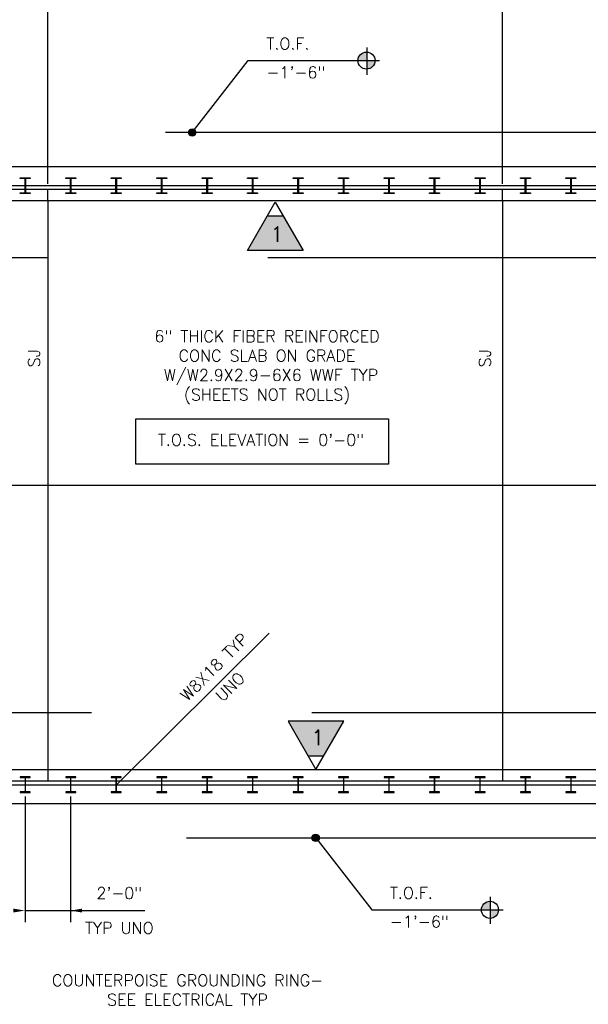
# Model space of a CAD drawing. Header units: feet. Extents: x 806 to 2253, y 337 to 8639.
# Tile 6 of 10: x 1229 to 1529, y 7695 to 8214. Entities that reach past the tile are written whole.
import ezdxf

# ---------------------------------------------------------------- set-up
doc = ezdxf.new("R2010")
doc.units = ezdxf.units.FT
doc.header["$LTSCALE"] = 48
doc.header["$MEASUREMENT"] = 0
doc.linetypes.add('CENTER', pattern=[2, 1.25, -0.25, 0.25, -0.25])
doc.linetypes.add('DASHED', pattern=[7.275, 4.85, -2.425])
doc.layers.get('DEFPOINTS').update_dxf_attribs({"linetype": 'CONTINUOUS'})
for name, color, linetype in [('S-ANNO-DIMS', 4, 'CONTINUOUS'), ('S-ANNO-IDEN', 2, 'CONTINUOUS'), ('S-ANNO-TEXT-LW15', 2, 'CONTINUOUS'), ('S-DETL-LW10', 6, 'CONTINUOUS'), ('S-FLOR-COL', 1, 'CONTINUOUS'), ('S-FLOR-LW20', 1, 'CONTINUOUS'), ('S-FNDN', 4, 'DASHED'), ('S-GRID', 8, 'CENTER'), ('S-SLAB-EDGE', 2, 'CONTINUOUS')]:
    doc.layers.add(name, color=color, linetype=linetype)
doc.styles.add('ROMANS', font='Romans')
doc.styles.get("Standard").update_dxf_attribs({"font": 'Romans'})
doc.dimstyles.new('1TO48', dxfattribs={"dimscale": 48, "dimtxt": 0.125, "dimasz": 0.09375, "dimexe": 0.1875, "dimexo": 0.0625, "dimgap": 0.09375, "dimtad": 1, "dimdec": 4, "dimzin": 3, "dimdsep": 46, "dimlunit": 4, "dimtxsty": 'Standard', "dimcen": 0.09375, "dimclrt": 256, "dimadec": 0, "dimazin": 0, "dimtfac": 1, "dimtdec": 4, "dimtofl": 0, "dimtmove": 2, "dimatfit": 3, "dimfxl": 0, "dimfrac": 2, "dimtolj": 1, "dimtzin": 0, "dimarcsym": 0})

# ---------------------------------------------------------------- blocks, each defined once
blk = doc.blocks.new('*D10')
at = {"layer": 'DEFPOINTS', "color": 0, "linetype": 'Continuous'}
for p in [(1243.67, 8589.09), (1003.67, 8124.7), (1243.67, 8124.7)]:
    blk.add_point(p, dxfattribs=at)
at = {"layer": 'S-ANNO-DIMS', "color": 0, "linetype": 'Continuous', "lineweight": -2}
for p, q in [((1243.67, 8127.7), (1243.67, 8598.09)), ((1008.17, 8589.09), (1239.17, 8589.09))]:
    blk.add_line(p, q, dxfattribs=at)
at = {"layer": 'S-ANNO-DIMS', "color": 0, "linetype": 'Continuous'}
for points in [[(1008.17, 8589.84), (1008.17, 8588.34), (1003.67, 8589.09)], [(1239.17, 8589.84), (1239.17, 8588.34), (1243.67, 8589.09)]]:
    blk.add_solid(points, dxfattribs=at)
at = {"layer": 'S-ANNO-DIMS', "linetype": 'Continuous', "insert": (1123.67, 8597.16), "char_height": 6, "attachment_point": 5}
blk.add_mtext('\\A1;20\'-0"', dxfattribs=at)
blk = doc.blocks.new('*D11')
at = {"layer": 'DEFPOINTS', "color": 0, "linetype": 'Continuous'}
for p in [(1483.67, 8589.09), (1243.67, 8124.7), (1483.67, 8124.7)]:
    blk.add_point(p, dxfattribs=at)
at = {"layer": 'S-ANNO-DIMS', "color": 0, "linetype": 'Continuous', "lineweight": -2}
for p, q in [((1483.67, 8127.7), (1483.67, 8598.09)), ((1248.17, 8589.09), (1479.17, 8589.09))]:
    blk.add_line(p, q, dxfattribs=at)
at = {"layer": 'S-ANNO-DIMS', "color": 0, "linetype": 'Continuous'}
for points in [[(1248.17, 8589.84), (1248.17, 8588.34), (1243.67, 8589.09)], [(1479.17, 8589.84), (1479.17, 8588.34), (1483.67, 8589.09)]]:
    blk.add_solid(points, dxfattribs=at)
at = {"layer": 'S-ANNO-DIMS', "linetype": 'Continuous', "insert": (1363.67, 8597.16), "char_height": 6, "attachment_point": 5}
blk.add_mtext('\\A1;20\'-0"', dxfattribs=at)
blk = doc.blocks.new('*D12')
at = {"layer": 'DEFPOINTS', "color": 0, "linetype": 'Continuous'}
for p in [(1723.67, 8589.09), (1483.67, 8124.7), (1723.67, 8124.7)]:
    blk.add_point(p, dxfattribs=at)
at = {"layer": 'S-ANNO-DIMS', "color": 0, "linetype": 'Continuous', "lineweight": -2}
for p, q in [((1723.67, 8127.7), (1723.67, 8598.09)), ((1488.17, 8589.09), (1719.17, 8589.09))]:
    blk.add_line(p, q, dxfattribs=at)
at = {"layer": 'S-ANNO-DIMS', "color": 0, "linetype": 'Continuous'}
for points in [[(1488.17, 8589.84), (1488.17, 8588.34), (1483.67, 8589.09)], [(1719.17, 8589.84), (1719.17, 8588.34), (1723.67, 8589.09)]]:
    blk.add_solid(points, dxfattribs=at)
at = {"layer": 'S-ANNO-DIMS', "linetype": 'Continuous', "insert": (1603.67, 8597.16), "char_height": 6, "attachment_point": 5}
blk.add_mtext('\\A1;20\'-0"', dxfattribs=at)

msp = doc.modelspace()

# ---------------------------------------------------------------- hatches: boundary and pattern name
at = {"layer": 'S-ANNO-IDEN'}
for points in [[(1367.72716, 8110.87226), (1359.55407, 8110.87226), (1348.93289, 8092.47583), (1378.34834, 8092.47583)], [(1399.86266, 7844.2326), (1370.4472, 7844.2326), (1381.06838, 7825.83617), (1389.24148, 7825.83617)]]:
    msp.add_hatch(color=256, dxfattribs=at).paths.add_polyline_path(points)
at = {"layer": 'S-DETL-LW10', "linetype": 'Continuous'}
h = msp.add_hatch(color=256, dxfattribs=at)
h.paths.add_polyline_path([(1407.32008, 8192.71122), (1411.98926, 8192.71122), (1411.98926, 8197.20154, 0.425697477)])
h.paths.add_polyline_path([(1416.30757, 8192.71122), (1411.98926, 8192.71122), (1411.98926, 8188.22091, 0.40282215)])
h = msp.add_hatch(color=256, dxfattribs=at)
h.paths.add_polyline_path([(1321.76787, 8154.76065, 0.230988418), (1321.02099, 8156.29109), (1319.87392, 8154.82152), (1319.87392, 8152.81977, 0.40706273)])
h.paths.add_polyline_path([(1319.87392, 8156.70153, 0.421400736), (1317.88495, 8154.76065, 0.421400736), (1319.87392, 8152.81977)])
for points in [[(1321.02099, 8156.29109, 0.160941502), (1319.87392, 8156.70153), (1319.87392, 8154.82152)], [(1386.19456, 7781.09521, -0.160941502), (1385.04749, 7780.68477), (1385.04749, 7782.56477)]]:
    msp.add_hatch(color=256, dxfattribs=at).paths.add_polyline_path(points)
h = msp.add_hatch(color=256, dxfattribs=at)
h.paths.add_polyline_path([(1386.94144, 7782.62565, -0.230988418), (1386.19456, 7781.09521), (1385.04749, 7782.56477), (1385.04749, 7784.56653, -0.40706273)])
h.paths.add_polyline_path([(1385.04749, 7780.68477, -0.421400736), (1383.05852, 7782.62565, -0.421400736), (1385.04749, 7784.56653)])
h = msp.add_hatch(color=256, dxfattribs=at)
h.paths.add_polyline_path([(1472.49365, 7744.67507), (1477.16283, 7744.67507), (1477.16283, 7749.16539, 0.425697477)])
h.paths.add_polyline_path([(1481.48114, 7744.67507), (1477.16283, 7744.67507), (1477.16283, 7740.18475, 0.40282215)])

# ---------------------------------------------------------------- linework, layer by layer
at = {"layer": 'S-ANNO-DIMS', "linetype": 'Continuous'}
for p, q in [((1231.60354, 7804.5451), (1231.60354, 7738.12599)), ((1255.60354, 7804.5451), (1255.60354, 7738.12599)), ((1231.60354, 7744.27757), (1294.85644, 7744.27757))]:
    msp.add_line(p, q, dxfattribs=at)
msp.add_point((1255.60354, 7744.27757), dxfattribs=at)
for points in [[(1225.45196, 7745.30283), (1225.45196, 7743.25231), (1231.60354, 7744.27757)], [(1261.75511, 7745.30283), (1261.75511, 7743.25231), (1255.60354, 7744.27757)]]:
    msp.add_solid(points, dxfattribs=at)
at = {"layer": 'S-ANNO-IDEN'}
for p, q in [((1359.55407, 8110.87226), (1367.72716, 8110.87226)), ((1381.06838, 7825.83617), (1389.24148, 7825.83617))]:
    msp.add_line(p, q, dxfattribs=at)
for points in [[(1378.34834, 8092.47583), (1348.93289, 8092.47583), (1363.64062, 8117.95036)], [(1399.86266, 7844.2326), (1370.4472, 7844.2326), (1385.15493, 7818.75807)]]:
    msp.add_lwpolyline(points, close=True, dxfattribs=at)
at = {"layer": 'S-ANNO-TEXT-LW15', "linetype": 'Continuous'}
for p, q in [((1290.15419, 8003.75447), (1423.3802, 8003.75447)), ((1290.15419, 7979.78485), (1290.15419, 8003.75447)), ((1423.3802, 8003.75447), (1423.3802, 7979.78485)), ((1423.3802, 7979.78485), (1290.15419, 7979.78485)), ((1279.85354, 7810.69667), (1360.37494, 7890.64591))]:
    msp.add_line(p, q, dxfattribs=at)
at = {"layer": 'S-DETL-LW10', "linetype": 'Continuous'}
for p, q in [((1411.98926, 8199.63903), (1411.98926, 8185.24599)), ((1319.82641, 8154.76065), (1349.44876, 8192.71122)), ((1349.44876, 8192.71122), (1418.75396, 8192.71122)), ((1384.99998, 7782.62565), (1414.62232, 7744.67507)), ((1477.16283, 7751.60287), (1477.16283, 7737.20984)), ((1414.62232, 7744.67507), (1483.92753, 7744.67507))]:
    msp.add_line(p, q, dxfattribs=at)
for centre, radius in [((1411.81383, 8192.71122), 4.49374), ((1319.82641, 8154.76065), 1.94146), ((1384.99998, 7782.62565), 1.94146), ((1476.9874, 7744.67507), 4.49374)]:
    msp.add_circle(centre, radius, dxfattribs=at)
at = {"layer": 'S-FLOR-COL'}
for points in [[(1234.36354, 8130.4337), (1232.21354, 8130.4337, 0.414213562), (1231.85354, 8130.0737), (1231.85354, 8123.3137, 0.414213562), (1232.21354, 8122.9537), (1234.36354, 8122.9537), (1234.36354, 8122.5537), (1229.09354, 8122.5537), (1229.09354, 8122.9537), (1231.24354, 8122.9537, 0.414213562), (1231.60354, 8123.3137), (1231.60354, 8130.0737, 0.414213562), (1231.24354, 8130.4337), (1229.09354, 8130.4337), (1229.09354, 8130.8337), (1234.36354, 8130.8337)], [(1258.36354, 8130.4337), (1256.21354, 8130.4337, 0.414213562), (1255.85354, 8130.0737), (1255.85354, 8123.3137, 0.414213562), (1256.21354, 8122.9537), (1258.36354, 8122.9537), (1258.36354, 8122.5537), (1253.09354, 8122.5537), (1253.09354, 8122.9537), (1255.24354, 8122.9537, 0.414213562), (1255.60354, 8123.3137), (1255.60354, 8130.0737, 0.414213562), (1255.24354, 8130.4337), (1253.09354, 8130.4337), (1253.09354, 8130.8337), (1258.36354, 8130.8337)], [(1282.36354, 8130.4337), (1280.21354, 8130.4337, 0.414213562), (1279.85354, 8130.0737), (1279.85354, 8123.3137, 0.414213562), (1280.21354, 8122.9537), (1282.36354, 8122.9537), (1282.36354, 8122.5537), (1277.09354, 8122.5537), (1277.09354, 8122.9537), (1279.24354, 8122.9537, 0.414213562), (1279.60354, 8123.3137), (1279.60354, 8130.0737, 0.414213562), (1279.24354, 8130.4337), (1277.09354, 8130.4337), (1277.09354, 8130.8337), (1282.36354, 8130.8337)], [(1306.36354, 8130.4337), (1304.21354, 8130.4337, 0.414213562), (1303.85354, 8130.0737), (1303.85354, 8123.3137, 0.414213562), (1304.21354, 8122.9537), (1306.36354, 8122.9537), (1306.36354, 8122.5537), (1301.09354, 8122.5537), (1301.09354, 8122.9537), (1303.24354, 8122.9537, 0.414213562), (1303.60354, 8123.3137), (1303.60354, 8130.0737, 0.414213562), (1303.24354, 8130.4337), (1301.09354, 8130.4337), (1301.09354, 8130.8337), (1306.36354, 8130.8337)], [(1330.36354, 8130.4337), (1328.21354, 8130.4337, 0.414213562), (1327.85354, 8130.0737), (1327.85354, 8123.3137, 0.414213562), (1328.21354, 8122.9537), (1330.36354, 8122.9537), (1330.36354, 8122.5537), (1325.09354, 8122.5537), (1325.09354, 8122.9537), (1327.24354, 8122.9537, 0.414213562), (1327.60354, 8123.3137), (1327.60354, 8130.0737, 0.414213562), (1327.24354, 8130.4337), (1325.09354, 8130.4337), (1325.09354, 8130.8337), (1330.36354, 8130.8337)], [(1354.36354, 8130.4337), (1352.21354, 8130.4337, 0.414213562), (1351.85354, 8130.0737), (1351.85354, 8123.3137, 0.414213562), (1352.21354, 8122.9537), (1354.36354, 8122.9537), (1354.36354, 8122.5537), (1349.09354, 8122.5537), (1349.09354, 8122.9537), (1351.24354, 8122.9537, 0.414213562), (1351.60354, 8123.3137), (1351.60354, 8130.0737, 0.414213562), (1351.24354, 8130.4337), (1349.09354, 8130.4337), (1349.09354, 8130.8337), (1354.36354, 8130.8337)], [(1378.36354, 8130.4337), (1376.21354, 8130.4337, 0.414213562), (1375.85354, 8130.0737), (1375.85354, 8123.3137, 0.414213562), (1376.21354, 8122.9537), (1378.36354, 8122.9537), (1378.36354, 8122.5537), (1373.09354, 8122.5537), (1373.09354, 8122.9537), (1375.24354, 8122.9537, 0.414213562), (1375.60354, 8123.3137), (1375.60354, 8130.0737, 0.414213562), (1375.24354, 8130.4337), (1373.09354, 8130.4337), (1373.09354, 8130.8337), (1378.36354, 8130.8337)], [(1402.36354, 8130.4337), (1400.21354, 8130.4337, 0.414213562), (1399.85354, 8130.0737), (1399.85354, 8123.3137, 0.414213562), (1400.21354, 8122.9537), (1402.36354, 8122.9537), (1402.36354, 8122.5537), (1397.09354, 8122.5537), (1397.09354, 8122.9537), (1399.24354, 8122.9537, 0.414213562), (1399.60354, 8123.3137), (1399.60354, 8130.0737, 0.414213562), (1399.24354, 8130.4337), (1397.09354, 8130.4337), (1397.09354, 8130.8337), (1402.36354, 8130.8337)], [(1426.36354, 8130.4337), (1424.21354, 8130.4337, 0.414213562), (1423.85354, 8130.0737), (1423.85354, 8123.3137, 0.414213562), (1424.21354, 8122.9537), (1426.36354, 8122.9537), (1426.36354, 8122.5537), (1421.09354, 8122.5537), (1421.09354, 8122.9537), (1423.24354, 8122.9537, 0.414213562), (1423.60354, 8123.3137), (1423.60354, 8130.0737, 0.414213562), (1423.24354, 8130.4337), (1421.09354, 8130.4337), (1421.09354, 8130.8337), (1426.36354, 8130.8337)], [(1450.36354, 8130.4337), (1448.21354, 8130.4337, 0.414213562), (1447.85354, 8130.0737), (1447.85354, 8123.3137, 0.414213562), (1448.21354, 8122.9537), (1450.36354, 8122.9537), (1450.36354, 8122.5537), (1445.09354, 8122.5537), (1445.09354, 8122.9537), (1447.24354, 8122.9537, 0.414213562), (1447.60354, 8123.3137), (1447.60354, 8130.0737, 0.414213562), (1447.24354, 8130.4337), (1445.09354, 8130.4337), (1445.09354, 8130.8337), (1450.36354, 8130.8337)], [(1474.36354, 8130.4337), (1472.21354, 8130.4337, 0.414213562), (1471.85354, 8130.0737), (1471.85354, 8123.3137, 0.414213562), (1472.21354, 8122.9537), (1474.36354, 8122.9537), (1474.36354, 8122.5537), (1469.09354, 8122.5537), (1469.09354, 8122.9537), (1471.24354, 8122.9537, 0.414213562), (1471.60354, 8123.3137), (1471.60354, 8130.0737, 0.414213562), (1471.24354, 8130.4337), (1469.09354, 8130.4337), (1469.09354, 8130.8337), (1474.36354, 8130.8337)], [(1498.36354, 8130.4337), (1496.21354, 8130.4337, 0.414213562), (1495.85354, 8130.0737), (1495.85354, 8123.3137, 0.414213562), (1496.21354, 8122.9537), (1498.36354, 8122.9537), (1498.36354, 8122.5537), (1493.09354, 8122.5537), (1493.09354, 8122.9537), (1495.24354, 8122.9537, 0.414213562), (1495.60354, 8123.3137), (1495.60354, 8130.0737, 0.414213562), (1495.24354, 8130.4337), (1493.09354, 8130.4337), (1493.09354, 8130.8337), (1498.36354, 8130.8337)], [(1522.36354, 8130.4337), (1520.21354, 8130.4337, 0.414213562), (1519.85354, 8130.0737), (1519.85354, 8123.3137, 0.414213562), (1520.21354, 8122.9537), (1522.36354, 8122.9537), (1522.36354, 8122.5537), (1517.09354, 8122.5537), (1517.09354, 8122.9537), (1519.24354, 8122.9537, 0.414213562), (1519.60354, 8123.3137), (1519.60354, 8130.0737, 0.414213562), (1519.24354, 8130.4337), (1517.09354, 8130.4337), (1517.09354, 8130.8337), (1522.36354, 8130.8337)], [(1234.36354, 7806.95667), (1232.21354, 7806.95667, -0.414213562), (1231.85354, 7807.31667), (1231.85354, 7814.07667, -0.414213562), (1232.21354, 7814.43667), (1234.36354, 7814.43667), (1234.36354, 7814.83667), (1229.09354, 7814.83667), (1229.09354, 7814.43667), (1231.24354, 7814.43667, -0.414213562), (1231.60354, 7814.07667), (1231.60354, 7807.31667, -0.414213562), (1231.24354, 7806.95667), (1229.09354, 7806.95667), (1229.09354, 7806.55667), (1234.36354, 7806.55667)], [(1258.36354, 7806.95667), (1256.21354, 7806.95667, -0.414213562), (1255.85354, 7807.31667), (1255.85354, 7814.07667, -0.414213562), (1256.21354, 7814.43667), (1258.36354, 7814.43667), (1258.36354, 7814.83667), (1253.09354, 7814.83667), (1253.09354, 7814.43667), (1255.24354, 7814.43667, -0.414213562), (1255.60354, 7814.07667), (1255.60354, 7807.31667, -0.414213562), (1255.24354, 7806.95667), (1253.09354, 7806.95667), (1253.09354, 7806.55667), (1258.36354, 7806.55667)], [(1282.36354, 7806.95667), (1280.21354, 7806.95667, -0.414213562), (1279.85354, 7807.31667), (1279.85354, 7814.07667, -0.414213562), (1280.21354, 7814.43667), (1282.36354, 7814.43667), (1282.36354, 7814.83667), (1277.09354, 7814.83667), (1277.09354, 7814.43667), (1279.24354, 7814.43667, -0.414213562), (1279.60354, 7814.07667), (1279.60354, 7807.31667, -0.414213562), (1279.24354, 7806.95667), (1277.09354, 7806.95667), (1277.09354, 7806.55667), (1282.36354, 7806.55667)], [(1306.36354, 7806.95667), (1304.21354, 7806.95667, -0.414213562), (1303.85354, 7807.31667), (1303.85354, 7814.07667, -0.414213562), (1304.21354, 7814.43667), (1306.36354, 7814.43667), (1306.36354, 7814.83667), (1301.09354, 7814.83667), (1301.09354, 7814.43667), (1303.24354, 7814.43667, -0.414213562), (1303.60354, 7814.07667), (1303.60354, 7807.31667, -0.414213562), (1303.24354, 7806.95667), (1301.09354, 7806.95667), (1301.09354, 7806.55667), (1306.36354, 7806.55667)], [(1330.36354, 7806.95667), (1328.21354, 7806.95667, -0.414213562), (1327.85354, 7807.31667), (1327.85354, 7814.07667, -0.414213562), (1328.21354, 7814.43667), (1330.36354, 7814.43667), (1330.36354, 7814.83667), (1325.09354, 7814.83667), (1325.09354, 7814.43667), (1327.24354, 7814.43667, -0.414213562), (1327.60354, 7814.07667), (1327.60354, 7807.31667, -0.414213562), (1327.24354, 7806.95667), (1325.09354, 7806.95667), (1325.09354, 7806.55667), (1330.36354, 7806.55667)], [(1354.36354, 7806.95667), (1352.21354, 7806.95667, -0.414213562), (1351.85354, 7807.31667), (1351.85354, 7814.07667, -0.414213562), (1352.21354, 7814.43667), (1354.36354, 7814.43667), (1354.36354, 7814.83667), (1349.09354, 7814.83667), (1349.09354, 7814.43667), (1351.24354, 7814.43667, -0.414213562), (1351.60354, 7814.07667), (1351.60354, 7807.31667, -0.414213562), (1351.24354, 7806.95667), (1349.09354, 7806.95667), (1349.09354, 7806.55667), (1354.36354, 7806.55667)], [(1378.36354, 7806.95667), (1376.21354, 7806.95667, -0.414213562), (1375.85354, 7807.31667), (1375.85354, 7814.07667, -0.414213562), (1376.21354, 7814.43667), (1378.36354, 7814.43667), (1378.36354, 7814.83667), (1373.09354, 7814.83667), (1373.09354, 7814.43667), (1375.24354, 7814.43667, -0.414213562), (1375.60354, 7814.07667), (1375.60354, 7807.31667, -0.414213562), (1375.24354, 7806.95667), (1373.09354, 7806.95667), (1373.09354, 7806.55667), (1378.36354, 7806.55667)], [(1402.36354, 7806.95667), (1400.21354, 7806.95667, -0.414213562), (1399.85354, 7807.31667), (1399.85354, 7814.07667, -0.414213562), (1400.21354, 7814.43667), (1402.36354, 7814.43667), (1402.36354, 7814.83667), (1397.09354, 7814.83667), (1397.09354, 7814.43667), (1399.24354, 7814.43667, -0.414213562), (1399.60354, 7814.07667), (1399.60354, 7807.31667, -0.414213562), (1399.24354, 7806.95667), (1397.09354, 7806.95667), (1397.09354, 7806.55667), (1402.36354, 7806.55667)], [(1426.36354, 7806.95667), (1424.21354, 7806.95667, -0.414213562), (1423.85354, 7807.31667), (1423.85354, 7814.07667, -0.414213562), (1424.21354, 7814.43667), (1426.36354, 7814.43667), (1426.36354, 7814.83667), (1421.09354, 7814.83667), (1421.09354, 7814.43667), (1423.24354, 7814.43667, -0.414213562), (1423.60354, 7814.07667), (1423.60354, 7807.31667, -0.414213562), (1423.24354, 7806.95667), (1421.09354, 7806.95667), (1421.09354, 7806.55667), (1426.36354, 7806.55667)], [(1450.36354, 7806.95667), (1448.21354, 7806.95667, -0.414213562), (1447.85354, 7807.31667), (1447.85354, 7814.07667, -0.414213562), (1448.21354, 7814.43667), (1450.36354, 7814.43667), (1450.36354, 7814.83667), (1445.09354, 7814.83667), (1445.09354, 7814.43667), (1447.24354, 7814.43667, -0.414213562), (1447.60354, 7814.07667), (1447.60354, 7807.31667, -0.414213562), (1447.24354, 7806.95667), (1445.09354, 7806.95667), (1445.09354, 7806.55667), (1450.36354, 7806.55667)], [(1474.36354, 7806.95667), (1472.21354, 7806.95667, -0.414213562), (1471.85354, 7807.31667), (1471.85354, 7814.07667, -0.414213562), (1472.21354, 7814.43667), (1474.36354, 7814.43667), (1474.36354, 7814.83667), (1469.09354, 7814.83667), (1469.09354, 7814.43667), (1471.24354, 7814.43667, -0.414213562), (1471.60354, 7814.07667), (1471.60354, 7807.31667, -0.414213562), (1471.24354, 7806.95667), (1469.09354, 7806.95667), (1469.09354, 7806.55667), (1474.36354, 7806.55667)], [(1498.36354, 7806.95667), (1496.21354, 7806.95667, -0.414213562), (1495.85354, 7807.31667), (1495.85354, 7814.07667, -0.414213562), (1496.21354, 7814.43667), (1498.36354, 7814.43667), (1498.36354, 7814.83667), (1493.09354, 7814.83667), (1493.09354, 7814.43667), (1495.24354, 7814.43667, -0.414213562), (1495.60354, 7814.07667), (1495.60354, 7807.31667, -0.414213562), (1495.24354, 7806.95667), (1493.09354, 7806.95667), (1493.09354, 7806.55667), (1498.36354, 7806.55667)], [(1522.36354, 7806.95667), (1520.21354, 7806.95667, -0.414213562), (1519.85354, 7807.31667), (1519.85354, 7814.07667, -0.414213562), (1520.21354, 7814.43667), (1522.36354, 7814.43667), (1522.36354, 7814.83667), (1517.09354, 7814.83667), (1517.09354, 7814.43667), (1519.24354, 7814.43667, -0.414213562), (1519.60354, 7814.07667), (1519.60354, 7807.31667, -0.414213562), (1519.24354, 7806.95667), (1517.09354, 7806.95667), (1517.09354, 7806.55667), (1522.36354, 7806.55667)]]:
    msp.add_lwpolyline(points, format="xyb", close=True, dxfattribs=at)
at = {"layer": 'S-FLOR-LW20', "linetype": 'Continuous'}
for p, q in [((1243.66604, 8118.70455), (1243.66604, 8124.70455)), ((1483.66604, 8118.70455), (1483.66604, 8124.70455)), ((1243.66604, 7818.69667), (1243.66604, 7812.69667)), ((1483.66604, 7818.69667), (1483.66604, 7812.69667))]:
    msp.add_line(p, q, dxfattribs=at)
at = {"layer": 'S-FNDN', "linetype": 'DASHED'}
for p, q in [((1887.67096, 8154.70455), (967.66604, 8154.70455)), ((1941.67096, 8088.70455), (1033.85354, 8088.70455)), ((1033.85354, 7848.69667), (1941.67096, 7848.69667)), ((967.66604, 7782.69667), (1887.67096, 7782.69667))]:
    msp.add_line(p, q, dxfattribs=at)
at = {"layer": 'S-FNDN', "linetype": 'Continuous'}
for p, q in [((1963.67096, 8136.69667), (985.67391, 8136.69667)), ((1963.67096, 8124.70455), (997.66604, 8124.70455)), ((1963.67096, 8118.70455), (1003.66604, 8118.70455)), ((1003.66604, 7818.69667), (1963.67096, 7818.69667)), ((997.66604, 7812.69667), (1963.67096, 7812.69667)), ((985.67391, 7800.70454), (1963.67096, 7800.70454))]:
    msp.add_line(p, q, dxfattribs=at)
at = {"layer": 'S-GRID', "ltscale": 36}
for p, q in [((2225.15927, 8126.70455), (873.12189, 8126.70455)), ((873.12189, 7810.69667), (2225.15927, 7810.69667))]:
    msp.add_line(p, q, dxfattribs=at)
at = {"layer": 'S-SLAB-EDGE', "linetype": 'Continuous'}
for p, q in [((1243.66604, 8118.70455), (1243.66604, 7818.69667)), ((1483.66604, 8118.70455), (1483.66604, 7818.69667)), ((1003.66604, 7968.69667), (1977.67096, 7968.69667))]:
    msp.add_line(p, q, dxfattribs=at)

# ---------------------------------------------------------------- texts
at = {"layer": 'S-ANNO-DIMS', "linetype": 'Continuous', "attachment_point": 5, "style": 'ROMANS'}
for s, insert, char_height in [('\\A1;2\'-0"', (1281.38157, 7753.50493), 6.151575), ('\\A1;TYP UNO', (1281.38157, 7735.08469), 6.1515748)]:
    msp.add_mtext(s, dxfattribs=dict(at, insert=insert, char_height=char_height))
at = {"layer": 'S-ANNO-IDEN', "style": 'ROMANS'}
for p in [(1361.13443, 8097.09925), (1382.64875, 7831.60918)]:
    msp.add_text('1', height=8, dxfattribs=at).set_placement(p)
at = {"layer": 'S-ANNO-TEXT-LW15', "linetype": 'Continuous', "style": 'ROMANS'}
for p in [(1239.48772, 8030.9602), (1477.37849, 8030.9602)]:
    msp.add_text('SJ', height=6.151575, rotation=90, dxfattribs=at).set_placement(p)
at = {"layer": 'S-ANNO-TEXT-LW15', "linetype": 'Continuous', "char_height": 6.1515748, "attachment_point": 5, "style": 'ROMANS'}
for s, insert in [('6" THICK FIBER REINFORCED \\PCONC SLAB ON GRADE\\P W/W2.9X2.9-6X6 WWF TYP\\P(SHEETS NOT ROLLS)', (1359.33024, 8030.87554)), ('T.O.S. ELEVATION = 0\'-0"', (1356.16707, 7992.58966)), ('COUNTERPOISE GROUNDING RING-\\PSEE ELECTRICAL TYP', (1317.37392, 7702.34229))]:
    msp.add_mtext(s, dxfattribs=dict(at, insert=insert))
at = {"layer": 'S-ANNO-TEXT-LW15', "linetype": 'Continuous', "attachment_point": 5, "rotation": 45, "style": 'ROMANS'}
for s, insert, char_height in [('\\A1;W8X18 TYP', (1331.46952, 7872.78474), 6.1515748), ('\\A1;UNO', (1339.83658, 7862.3467), 6.151575)]:
    msp.add_mtext(s, dxfattribs=dict(at, insert=insert, char_height=char_height))
at = {"layer": 'S-DETL-LW10', "linetype": 'Continuous', "char_height": 6.151575, "attachment_point": 1, "style": 'ROMANS'}
for s, insert, width in [('T.O.F.', (1359.02502, 8204.7451), 82.9), ('-1\'-6"', (1359.02502, 8189.55246), 82.8970768), ('T.O.F.', (1424.19859, 7756.70895), 82.9), ('-1\'-6"', (1424.19859, 7741.5163), 82.8970768)]:
    msp.add_mtext(s, dxfattribs=dict(at, insert=insert, width=width))

# ---------------------------------------------------------------- dimensions: what is measured, and where the dimension line sits
at = {"layer": 'S-ANNO-DIMS', "linetype": 'Continuous'}
for base, p1, p2, picture, middle in [((1243.66604, 8589.08602), (1003.66604, 8124.70455), (1243.66604, 8124.70455), '*D10', (1123.66604, 8597.15745)), ((1483.66604, 8589.08602), (1243.66604, 8124.70455), (1483.66604, 8124.70455), '*D11', (1363.66604, 8597.15745)), ((1723.66604, 8589.08602), (1483.66604, 8124.70455), (1723.66604, 8124.70455), '*D12', (1603.66604, 8597.15745))]:
    dim = msp.add_linear_dim(base=base, p1=p1, p2=p2, dimstyle='1TO48', override={"dimse1": 1}, dxfattribs=at)
    dim.commit()
    dim.dimension.update_dxf_attribs({"geometry": picture, "text_midpoint": middle})

doc.saveas('drawing.dxf')
